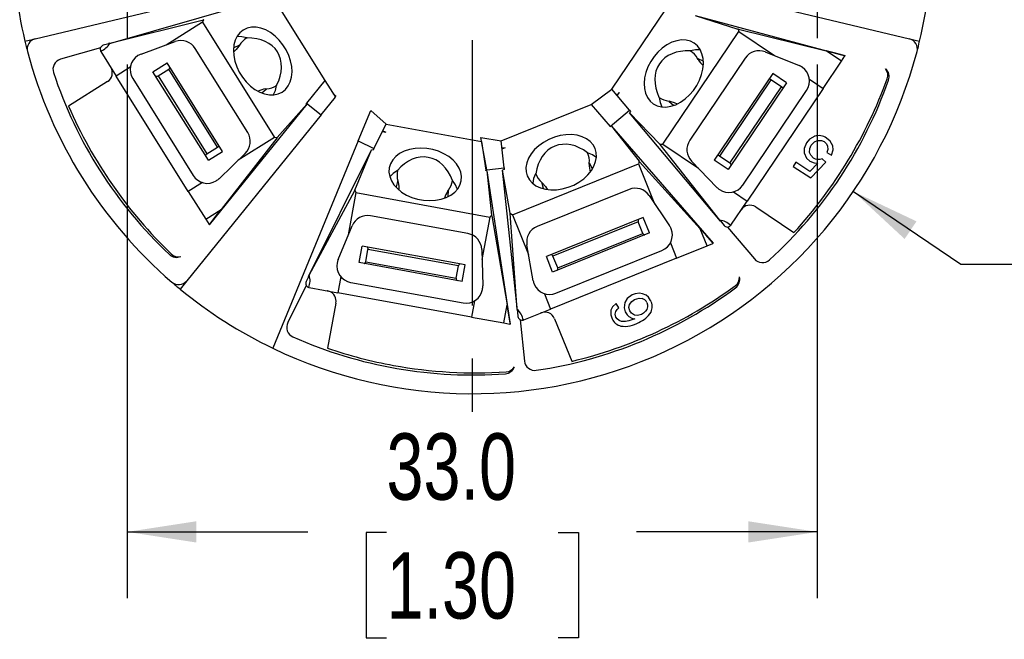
# Model space of a CAD drawing. Header units: millimetres. Extents: x 0 to 279, y 0 to 216.
# Tile 3 of 12: x 45 to 92, y 130 to 160. Entities that reach past the tile are written whole.
import ezdxf

# ---------------------------------------------------------------- set-up
doc = ezdxf.new("R2010")
doc.units = ezdxf.units.MM
doc.linetypes.add('CENTERX2', pattern=[20.32, 12.7, -2.54, 2.54, -2.54])
doc.layers.add('CENTER', color=40, linetype='CENTERX2')
doc.layers.add('DIMENSIONS', color=140, linetype='Continuous', lineweight=25)
doc.styles.add('SLDTEXTSTYLE2', font='TXT', dxfattribs={"width": 0.75})
doc.dimstyles.new('SLDDIMSTYLE1', dxfattribs={"dimtxt": 3.175, "dimasz": 3.302, "dimexe": 0, "dimexo": 0.0625, "dimgap": 0.79375, "dimtad": 0, "dimtih": 1, "dimtoh": 1, "dimdec": 1, "dimrnd": 1e-09, "dimzin": 4, "dimdsep": 46, "dimtxsty": 'SLDTEXTSTYLE2', "dimsah": 1, "dimcen": 0.09, "dimadec": 0, "dimazin": 1, "dimtfac": 1, "dimtdec": 1, "dimtofl": 0, "dimtmove": 0, "dimatfit": 3, "dimfxl": 0, "dimfrac": 2, "dimtolj": 1, "dimtzin": 12, "dimarcsym": 0})
doc.dimstyles.new('SLDDIMSTYLE3', dxfattribs={"dimtxt": 3.175, "dimasz": 3.302, "dimexe": 0, "dimexo": 0.0625, "dimgap": 0.79375, "dimtad": 0, "dimtih": 1, "dimtoh": 1, "dimdec": 1, "dimrnd": 1e-09, "dimzin": 4, "dimdsep": 46, "dimtxsty": 'SLDTEXTSTYLE2', "dimsah": 1, "dimcen": 0, "dimadec": 0, "dimazin": 1, "dimtfac": 1, "dimtdec": 1, "dimtofl": 0, "dimtmove": 0, "dimatfit": 3, "dimfxl": 0, "dimfrac": 2, "dimtolj": 1, "dimtzin": 12, "dimarcsym": 0})

# ---------------------------------------------------------------- blocks, each defined once
blk = doc.blocks.new('_D_3')
at = {"layer": 'DIMENSIONS'}
for p, q in [((50.449, 157.549), (50.449, 132.02)), ((83.449, 157.549), (83.449, 132.02)), ((50.449, 135.195), (59.092, 135.195)), ((62.844, 135.171), (61.876, 135.171)), ((61.876, 135.171), (61.876, 130.13)), ((71.055, 135.171), (72.022, 135.171)), ((72.022, 135.171), (72.022, 130.13)), ((83.449, 135.195), (74.806, 135.195)), ((61.876, 130.13), (62.844, 130.13)), ((72.022, 130.13), (71.055, 130.13))]:
    blk.add_line(p, q, dxfattribs=at)
for points in [[(50.449, 135.195), (53.751, 134.687), (53.751, 135.703)], [(83.449, 135.195), (80.147, 135.703), (80.147, 134.687)]]:
    blk.add_solid(points, dxfattribs=at)
at = {"layer": 'DIMENSIONS', "char_height": 3.175, "attachment_point": 1, "style": 'SLDTEXTSTYLE2'}
for s, insert in [('33.0', (62.844, 139.908)), ('1.30', (62.844, 134.223))]:
    blk.add_mtext(s, dxfattribs=dict(at, insert=insert))
blk = doc.blocks.new('_D_4')
at = {"layer": 'DIMENSIONS'}
for p, q in [((85.173, 151.479), (90.312, 148.003)), ((90.312, 148.003), (94.678, 148.003)), ((97.072, 148.003), (96.105, 148.003)), ((96.105, 148.003), (96.105, 142.963)), ((105.283, 148.003), (106.251, 148.003)), ((106.251, 148.003), (106.251, 142.963)), ((96.105, 142.963), (97.072, 142.963)), ((106.251, 142.963), (105.283, 142.963))]:
    blk.add_line(p, q, dxfattribs=at)
blk.add_solid([(85.173, 151.479), (87.623, 149.208), (88.192, 150.05)], dxfattribs=at)
at = {"layer": 'DIMENSIONS', "char_height": 3.175, "attachment_point": 1, "style": 'SLDTEXTSTYLE2'}
for s, insert in [('%%c', (94.678, 152.741)), ('44.0', (99.466, 152.741)), ('1.73', (97.072, 147.056))]:
    blk.add_mtext(s, dxfattribs=dict(at, insert=insert))
blk = doc.blocks.new('SW_CENTERMARKSYMBOL_0')
at = {"layer": 'CENTER', "color": 0}
blk.add_line((0, -5.08), (0, -24.54), dxfattribs=at)
blk = doc.blocks.new('SW_CENTERMARKSYMBOL_1')
at = {"layer": 'CENTER', "color": 0}
for p, q in [((0, 2.54), (0, 4.985)), ((0, 0), (0, 2.54)), ((-2.54, 0), (-4.985, 0)), ((0, 0), (-2.54, 0)), ((0, 0), (0, -2.54)), ((0, 0), (2.54, 0)), ((2.54, 0), (4.985, 0)), ((0, -2.54), (0, -4.985))]:
    blk.add_line(p, q, dxfattribs=at)
blk = doc.blocks.new('SW_CENTERMARKSYMBOL_2')
at = {"layer": 'CENTER', "color": 0}
for p, q in [((0, 2.54), (0, 4.985)), ((0, 0), (0, 2.54)), ((-2.54, 0), (-4.985, 0)), ((0, 0), (-2.54, 0)), ((0, 0), (0, -2.54)), ((0, 0), (2.54, 0)), ((2.54, 0), (4.985, 0)), ((0, -2.54), (0, -4.985))]:
    blk.add_line(p, q, dxfattribs=at)

msp = doc.modelspace()

# ---------------------------------------------------------------- linework, layer by layer
for p, q in [((46.049, 158.786), (54.208, 160.745)), ((57.443, 160.724), (59.899, 156.793)), ((79.691, 160.745), (87.849, 158.786)), ((49.559, 158.55), (56.064, 160.415)), ((73.628, 156.372), (76.22, 160.214)), ((49.623, 158.567), (54.094, 159.694)), ((54.103, 159.697), (54.053, 159.578)), ((54.103, 159.697), (54.094, 159.694)), ((54.107, 159.698), (54.103, 159.697)), ((77.612, 159.894), (79.647, 159.245)), ((77.612, 159.894), (84.778, 157.973)), ((54.053, 159.578), (52.306, 158.486)), ((54.053, 159.578), (57.497, 154.065)), ((79.656, 159.242), (79.647, 159.245)), ((79.656, 159.242), (79.689, 159.129)), ((79.679, 159.236), (79.656, 159.242)), ((79.679, 159.236), (83.878, 158.202)), ((45.557, 158.668), (46.049, 158.786)), ((56.172, 158.827), (56.168, 158.822)), ((56.168, 158.822), (56.171, 158.823)), ((56.172, 158.827), (56.171, 158.823)), ((56.171, 158.823), (56.177, 158.826)), ((56.172, 158.827), (56.177, 158.826)), ((76.055, 153.74), (79.689, 159.129)), ((79.689, 159.129), (81.397, 157.978)), ((87.849, 158.786), (88.341, 158.668)), ((49.169, 158.351), (47.258, 157.803)), ((49.503, 158.533), (49.303, 158.476)), ((51.114, 158.052), (52.747, 158.647)), ((56.211, 154.299), (53.699, 158.319)), ((55.787, 158.465), (55.549, 158.35)), ((55.817, 158.472), (55.786, 158.425)), ((55.786, 158.425), (55.787, 158.465)), ((55.817, 158.472), (55.787, 158.465)), ((49.188, 158.178), (49.925, 156.998)), ((79.999, 157.859), (77.348, 153.929)), ((77.373, 158.204), (77.377, 158.205)), ((77.373, 158.204), (77.378, 158.201)), ((77.381, 158.199), (77.377, 158.205)), ((77.378, 158.201), (77.377, 158.205)), ((77.378, 158.201), (77.381, 158.199)), ((77.749, 157.829), (77.72, 157.837)), ((77.749, 157.789), (77.72, 157.837)), ((77.983, 157.706), (77.749, 157.829)), ((80.962, 158.153), (82.573, 157.502)), ((84.604, 157.712), (83.878, 158.202)), ((84.604, 157.712), (84.772, 157.961)), ((84.778, 157.973), (84.737, 157.984)), ((84.737, 157.984), (84.772, 157.961)), ((84.772, 157.961), (84.78, 157.972)), ((84.778, 157.973), (84.78, 157.972)), ((50.596, 157.418), (49.925, 156.998)), ((51.679, 157.21), (52.358, 157.634)), ((51.923, 157.009), (52.432, 157.327)), ((55.007, 153.394), (52.358, 157.634)), ((54.764, 153.595), (52.432, 157.327)), ((83.724, 156.408), (84.604, 157.712)), ((53.37, 151.486), (49.925, 156.998)), ((50.709, 156.877), (53.604, 152.244)), ((54.329, 152.97), (51.679, 157.21)), ((51.923, 157.009), (54.255, 153.277)), ((59.899, 156.793), (59.023, 155.711)), ((59.899, 156.793), (60.404, 155.986)), ((81.315, 157.128), (78.519, 152.983)), ((81.23, 156.823), (78.77, 153.176)), ((81.728, 156.488), (81.23, 156.823)), ((81.978, 156.681), (81.315, 157.128)), ((83.069, 156.85), (83.724, 156.408)), ((49.501, 156.733), (47.636, 155.568)), ((56.891, 156.202), (57.098, 156.366)), ((57.062, 156.383), (57.118, 156.39)), ((57.098, 156.366), (57.118, 156.39)), ((57.586, 156.552), (57.593, 156.554)), ((57.589, 156.554), (57.586, 156.552)), ((57.594, 156.558), (57.589, 156.554)), ((57.589, 156.554), (57.593, 156.554)), ((57.594, 156.558), (57.593, 156.554)), ((72.629, 155.644), (73.628, 156.372)), ((74.47, 155.37), (73.628, 156.372)), ((81.978, 156.681), (79.182, 152.535)), ((79.267, 152.84), (81.728, 156.488)), ((83.724, 156.408), (80.09, 151.019)), ((59.722, 155.145), (60.404, 155.986)), ((60.368, 156.044), (60.419, 156.049)), ((60.388, 156.011), (60.419, 156.049)), ((73.885, 156.067), (73.982, 156.212)), ((75.878, 155.982), (75.877, 155.987)), ((75.882, 155.983), (75.877, 155.987)), ((75.878, 155.982), (75.882, 155.983)), ((75.878, 155.982), (75.885, 155.98)), ((75.885, 155.98), (75.882, 155.983)), ((79.882, 151.784), (82.937, 156.313)), ((59.04, 155.653), (54.371, 149.887)), ((59.04, 155.653), (57.62, 154.057)), ((59.012, 155.698), (59.023, 155.711)), ((59.04, 155.653), (59.012, 155.698)), ((59.023, 155.711), (59.722, 155.145)), ((68.332, 153.908), (72.629, 155.644)), ((72.629, 155.644), (73.543, 154.592)), ((76.347, 155.802), (76.366, 155.778)), ((76.347, 155.802), (76.403, 155.793)), ((76.403, 155.793), (76.366, 155.778)), ((76.366, 155.778), (76.567, 155.607)), ((59.722, 155.145), (53.296, 147.208)), ((61.495, 153.901), (62.093, 155.356)), ((62.093, 155.356), (62.824, 154.703)), ((73.543, 154.592), (74.47, 155.37)), ((74.47, 155.37), (74.52, 155.31)), ((74.52, 155.31), (74.471, 155.238)), ((75.923, 153.741), (74.471, 155.238)), ((78.822, 150.053), (74.471, 155.238)), ((62.244, 153.53), (62.824, 154.703)), ((62.824, 154.703), (67.384, 153.871)), ((73.554, 154.58), (73.543, 154.592)), ((73.603, 154.6), (73.554, 154.58)), ((73.603, 154.6), (74.928, 152.924)), ((73.603, 154.6), (78.471, 149.001)), ((57.598, 154.031), (54.946, 150.616)), ((57.497, 154.065), (55.751, 152.974)), ((57.614, 154.05), (57.497, 154.065)), ((57.598, 154.031), (57.614, 154.05)), ((57.614, 154.05), (57.62, 154.057)), ((62.648, 154.346), (62.82, 154.314)), ((67.365, 154.069), (68.332, 153.908)), ((67.638, 152.519), (67.365, 154.069)), ((54.255, 153.277), (54.764, 153.595)), ((61.495, 153.901), (57.418, 143.976)), ((61.495, 153.901), (62.244, 153.53)), ((62.244, 153.53), (62.209, 153.46)), ((67.384, 153.871), (67.399, 153.872)), ((67.384, 153.871), (67.594, 152.494)), ((68.469, 152.607), (68.332, 153.908)), ((68.374, 153.512), (68.536, 153.577)), ((75.923, 153.741), (75.925, 153.738)), ((75.925, 153.738), (76.055, 153.74)), ((75.925, 153.738), (75.931, 153.731)), ((78.779, 150.105), (75.931, 153.731)), ((76.055, 153.74), (77.762, 152.589)), ((54.329, 152.97), (55.007, 153.394)), ((56.088, 153.3), (54.838, 152.092)), ((59.121, 147.41), (62.124, 153.475)), ((61.336, 151.545), (62.124, 153.475)), ((62.209, 153.46), (62.124, 153.475)), ((72.46, 153.332), (72.464, 153.331)), ((72.46, 153.332), (72.463, 153.327)), ((72.463, 153.327), (72.464, 153.331)), ((72.463, 153.327), (72.465, 153.324)), ((72.465, 153.324), (72.464, 153.331)), ((79.267, 152.84), (78.77, 153.176)), ((83.857, 152.885), (83.681, 153.037)), ((83.897, 153.337), (84.125, 153.214)), ((67.638, 152.519), (68.469, 152.607)), ((68.469, 152.607), (68.477, 152.529)), ((68.872, 150.369), (74.898, 152.804)), ((72.54, 152.778), (72.543, 152.834)), ((72.563, 152.811), (72.543, 152.834)), ((72.688, 152.578), (72.563, 152.811)), ((74.934, 152.916), (74.898, 152.804)), ((74.898, 152.804), (75.67, 150.895)), ((74.934, 152.916), (74.928, 152.924)), ((74.95, 152.898), (74.934, 152.916)), ((74.95, 152.898), (77.852, 149.693)), ((78.643, 151.676), (77.436, 152.926)), ((79.182, 152.535), (78.519, 152.983)), ((82.428, 152.876), (82.3, 152.68)), ((82.3, 152.68), (83.131, 152.133)), ((83.095, 152.437), (82.428, 152.876)), ((83.481, 152.827), (83.095, 152.437)), ((83.131, 152.133), (83.857, 152.885)), ((63.37, 152.486), (63.374, 152.488)), ((63.37, 152.486), (63.371, 152.479)), ((63.37, 152.486), (63.372, 152.482)), ((63.371, 152.479), (63.372, 152.482)), ((63.372, 152.482), (63.374, 152.488)), ((67.594, 152.494), (67.641, 152.5)), ((67.596, 152.478), (67.594, 152.494)), ((67.648, 152.468), (67.596, 152.478)), ((67.638, 152.519), (67.641, 152.5)), ((67.648, 152.468), (67.871, 150.344)), ((67.648, 152.468), (68.766, 145.134)), ((68.477, 152.529), (68.396, 152.496)), ((68.763, 150.444), (68.396, 152.496)), ((69.104, 145.765), (68.396, 152.496)), ((69.979, 152.327), (69.981, 152.331)), ((69.979, 152.327), (69.984, 152.321)), ((69.979, 152.327), (69.983, 152.325)), ((69.983, 152.325), (69.981, 152.331)), ((69.984, 152.321), (69.983, 152.325)), ((54.04, 151.905), (53.37, 151.486)), ((63.379, 151.957), (63.303, 151.704)), ((63.393, 151.984), (63.379, 151.957)), ((63.408, 151.929), (63.379, 151.957)), ((63.393, 151.984), (63.408, 151.929)), ((66.005, 152.008), (66.004, 152.002)), ((66.004, 151.999), (66.008, 152.005)), ((66.004, 152.002), (66.007, 152.005)), ((66.004, 152.002), (66.004, 151.999)), ((66.005, 152.008), (66.008, 152.005)), ((70.267, 151.915), (70.269, 151.884)), ((70.267, 151.915), (70.308, 151.876)), ((70.308, 151.876), (70.269, 151.884)), ((70.269, 151.884), (70.34, 151.63)), ((53.37, 151.486), (54.203, 150.152)), ((59.152, 147.469), (61.33, 151.533)), ((61.388, 151.424), (61.018, 149.398)), ((61.334, 151.542), (61.33, 151.533)), ((61.336, 151.545), (61.334, 151.542)), ((61.334, 151.542), (61.388, 151.424)), ((61.388, 151.424), (67.782, 150.258)), ((65.776, 151.497), (65.808, 151.543)), ((65.794, 151.249), (65.813, 151.513)), ((65.813, 151.513), (65.808, 151.543)), ((74.445, 151.578), (70.05, 149.802)), ((75.408, 151.284), (76.38, 149.843)), ((79.434, 151.461), (80.09, 151.019)), ((79.312, 149.866), (80.09, 151.019)), ((80.504, 150.739), (82.327, 149.509)), ((54.203, 150.152), (54.946, 150.616)), ((66.743, 149.465), (62.08, 150.315)), ((67.782, 150.258), (67.413, 148.232)), ((67.873, 150.334), (67.782, 150.258)), ((67.873, 150.334), (67.871, 150.344)), ((67.876, 150.31), (67.873, 150.334)), ((67.876, 150.31), (68.614, 146.049)), ((68.763, 150.444), (68.763, 150.44)), ((68.763, 150.44), (68.872, 150.369)), ((68.763, 150.44), (68.764, 150.43)), ((69.098, 145.832), (68.764, 150.43)), ((68.872, 150.369), (69.643, 148.46)), ((75.127, 150.236), (70.491, 148.363)), ((75.427, 149.494), (75.127, 150.236)), ((54.203, 150.152), (54.362, 149.898)), ((54.397, 149.92), (54.362, 149.898)), ((54.362, 149.898), (54.37, 149.886)), ((54.371, 149.887), (54.37, 149.886)), ((54.371, 149.887), (54.397, 149.92)), ((60.536, 148.224), (61.197, 149.832)), ((74.887, 150.031), (70.807, 148.383)), ((75.111, 149.475), (74.887, 150.031)), ((78.859, 150.009), (78.993, 149.849)), ((79.161, 149.778), (80.44, 148.255)), ((75.427, 149.494), (70.791, 147.621)), ((71.032, 147.826), (75.111, 149.475)), ((78.18, 148.881), (77.852, 149.693)), ((61.54, 148.076), (61.683, 148.863)), ((66.602, 147.966), (61.683, 148.863)), ((69.864, 147.21), (69.562, 148.922)), ((76.425, 149.025), (76.722, 148.292)), ((76.722, 148.292), (78.18, 148.881)), ((78.18, 148.881), (78.458, 148.993)), ((78.471, 149.001), (78.443, 149.032)), ((78.443, 149.032), (78.458, 148.993)), ((78.458, 148.993), (78.471, 148.999)), ((78.471, 149.001), (78.471, 148.999)), ((61.853, 148.12), (61.96, 148.71)), ((66.289, 147.921), (61.96, 148.71)), ((67.399, 148.701), (67.45, 146.964)), ((70.791, 147.621), (70.491, 148.363)), ((71.032, 147.826), (70.807, 148.383)), ((70.951, 146.607), (76.016, 148.654)), ((66.459, 147.179), (61.54, 148.076)), ((61.853, 148.12), (66.181, 147.331)), ((66.181, 147.331), (66.289, 147.921)), ((66.459, 147.179), (66.602, 147.966)), ((76.722, 148.292), (70.695, 145.857)), ((60.657, 147.414), (60.515, 146.636)), ((53.296, 147.208), (52.975, 146.812)), ((59.006, 146.988), (58.124, 145.206)), ((59.096, 147.358), (59.003, 147.171)), ((61.133, 147.133), (66.507, 146.153)), ((59.147, 146.886), (60.515, 146.636)), ((60.024, 146.725), (60.041, 146.722)), ((66.909, 145.47), (60.515, 146.636)), ((70.399, 146.59), (70.695, 145.857)), ((60.425, 146.144), (60.03, 143.98)), ((67.051, 146.248), (66.909, 145.47)), ((68.457, 145.188), (68.614, 146.049)), ((73.955, 145.91), (73.832, 146.121)), ((69.11, 145.707), (69.132, 145.5)), ((69.406, 145.336), (70.695, 145.857)), ((66.909, 145.47), (68.457, 145.188)), ((68.457, 145.188), (68.752, 145.134)), ((68.76, 145.175), (68.752, 145.134)), ((68.752, 145.134), (68.766, 145.131)), ((68.766, 145.134), (68.76, 145.175)), ((68.766, 145.134), (68.766, 145.131)), ((69.232, 145.347), (69.44, 143.369)), ((70.882, 145.393), (71.706, 143.354))]:
    msp.add_line(p, q)
at = {"flags": 128}
for points in [[(56, 159.203), (55.84, 159.075), (55.71, 158.909), (55.613, 158.712), (55.551, 158.487), (55.527, 158.241), (55.542, 157.981), (55.594, 157.714), (55.683, 157.447), (55.805, 157.188), (55.958, 156.943), (56.138, 156.719), (56.339, 156.522), (56.556, 156.358), (56.784, 156.231), (57.015, 156.145), (57.244, 156.101), (57.464, 156.102), (57.67, 156.147), (57.855, 156.235)], [(57.855, 156.235), (58.015, 156.363), (58.145, 156.528), (58.243, 156.726), (58.304, 156.95), (58.328, 157.196), (58.313, 157.456), (58.261, 157.723), (58.173, 157.99), (58.05, 158.25), (57.897, 158.495), (57.717, 158.719), (57.516, 158.915), (57.299, 159.079), (57.072, 159.206), (56.84, 159.293), (56.611, 159.336), (56.391, 159.335), (56.186, 159.29), (56, 159.203)], [(56.172, 158.827), (55.93, 158.882), (55.702, 158.888)], [(77.562, 158.574), (77.38, 158.668), (77.176, 158.72), (76.956, 158.728), (76.726, 158.693), (76.491, 158.615), (76.26, 158.496), (76.037, 158.34), (75.829, 158.15), (75.642, 157.933), (75.48, 157.693), (75.349, 157.438), (75.251, 157.174), (75.189, 156.909), (75.166, 156.65), (75.181, 156.403), (75.235, 156.176), (75.325, 155.976), (75.449, 155.806), (75.605, 155.672)], [(49.605, 158.566), (49.602, 158.562), (49.598, 158.558), (49.587, 158.55), (49.561, 158.54), (49.502, 158.533)], [(55.786, 158.425), (55.655, 158.264), (55.545, 158.164)], [(75.605, 155.672), (75.787, 155.578), (75.991, 155.526), (76.211, 155.518), (76.441, 155.553), (76.675, 155.631), (76.907, 155.75), (77.13, 155.907), (77.338, 156.096), (77.525, 156.314), (77.687, 156.553), (77.818, 156.808), (77.916, 157.072), (77.977, 157.337), (78.001, 157.597), (77.986, 157.843), (77.932, 158.07), (77.842, 158.271), (77.718, 158.44), (77.562, 158.574)], [(77.829, 158.249), (77.621, 158.251), (77.377, 158.205)], [(49.188, 158.178), (49.182, 158.187), (49.178, 158.195)], [(77.749, 157.789), (77.749, 157.811), (77.749, 157.829)], [(84.737, 157.984), (84.255, 158.107), (83.878, 158.202)], [(52.432, 157.327), (52.449, 157.339), (52.463, 157.351), (52.474, 157.366), (52.483, 157.381), (52.491, 157.408), (52.485, 157.431)], [(51.807, 157.007), (51.824, 156.992), (51.852, 156.986), (51.884, 156.991), (51.903, 156.998), (51.923, 157.009)], [(81.181, 156.929), (81.174, 156.907), (81.181, 156.879), (81.198, 156.852), (81.213, 156.837), (81.23, 156.823)], [(57.062, 156.383), (57.082, 156.374), (57.098, 156.366)], [(57.449, 156.123), (57.536, 156.312), (57.593, 156.554)], [(81.728, 156.488), (81.745, 156.477), (81.763, 156.47), (81.78, 156.465), (81.798, 156.463), (81.826, 156.467), (81.844, 156.482)], [(75.878, 155.982), (75.926, 155.738), (76.014, 155.528)], [(76.403, 155.793), (76.603, 155.738), (76.739, 155.679)], [(72.824, 153.533), (72.726, 153.713), (72.586, 153.871), (72.408, 154.001), (72.197, 154.1), (71.96, 154.166), (71.701, 154.197), (71.429, 154.192), (71.151, 154.151), (70.874, 154.075), (70.606, 153.967), (70.354, 153.829), (70.125, 153.665), (69.926, 153.48), (69.762, 153.278), (69.637, 153.065), (69.554, 152.847), (69.517, 152.63), (69.525, 152.42), (69.579, 152.222)], [(83.322, 154.119), (83.081, 153.985), (82.932, 153.813)], [(84.184, 153.66), (84.063, 153.887), (83.894, 154.033)], [(54.88, 153.597), (54.863, 153.613), (54.835, 153.618), (54.803, 153.613), (54.783, 153.606), (54.764, 153.595)], [(66.42, 151.984), (66.433, 152.188), (66.399, 152.396), (66.318, 152.601), (66.193, 152.798), (66.028, 152.981), (65.826, 153.145), (65.593, 153.286), (65.336, 153.401), (65.062, 153.485), (64.777, 153.537), (64.491, 153.555), (64.21, 153.539), (63.943, 153.488), (63.696, 153.406), (63.476, 153.293), (63.29, 153.153), (63.142, 152.99), (63.037, 152.808), (62.977, 152.612)], [(69.579, 152.222), (69.678, 152.042), (69.818, 151.885), (69.995, 151.755), (70.206, 151.656), (70.444, 151.59), (70.702, 151.559), (70.974, 151.564), (71.253, 151.605), (71.53, 151.68), (71.798, 151.789), (72.049, 151.927), (72.278, 152.091), (72.477, 152.276), (72.642, 152.478), (72.767, 152.691), (72.849, 152.908), (72.887, 153.125), (72.878, 153.336), (72.824, 153.533)], [(82.932, 153.813), (82.822, 153.543), (82.827, 153.325)], [(83.079, 153.346), (83.089, 153.536), (83.162, 153.688)], [(83.162, 153.688), (83.315, 153.851), (83.459, 153.918)], [(83.459, 153.918), (83.648, 153.923), (83.783, 153.864)], [(83.783, 153.864), (83.894, 153.756), (83.943, 153.647)], [(83.943, 153.647), (83.946, 153.483), (83.897, 153.337)], [(84.125, 153.214), (84.202, 153.465), (84.184, 153.66)], [(54.255, 153.277), (54.238, 153.266), (54.224, 153.253), (54.212, 153.239), (54.203, 153.223), (54.196, 153.196), (54.202, 153.174)], [(72.864, 153.115), (72.693, 153.233), (72.464, 153.331)], [(78.77, 153.176), (78.752, 153.186), (78.735, 153.194), (78.717, 153.198), (78.7, 153.201), (78.672, 153.197), (78.653, 153.182)], [(82.827, 153.325), (82.936, 153.078), (83.096, 152.93)], [(83.27, 153.075), (83.132, 153.212), (83.079, 153.346)], [(83.479, 153.003), (83.36, 153.029), (83.27, 153.075)], [(83.681, 153.037), (83.572, 153.006), (83.479, 153.003)], [(62.977, 152.612), (62.964, 152.407), (62.998, 152.199), (63.079, 151.994), (63.203, 151.798), (63.369, 151.615), (63.571, 151.45), (63.803, 151.309), (64.06, 151.195), (64.335, 151.11), (64.619, 151.058), (64.906, 151.04), (65.187, 151.057), (65.454, 151.107), (65.701, 151.189), (65.921, 151.302), (66.107, 151.442), (66.255, 151.605), (66.36, 151.788), (66.42, 151.984)], [(72.54, 152.778), (72.552, 152.797), (72.563, 152.811)], [(79.317, 152.734), (79.323, 152.757), (79.317, 152.784), (79.3, 152.811), (79.285, 152.826), (79.267, 152.84)], [(83.096, 152.93), (83.298, 152.844), (83.481, 152.827)], [(63.37, 152.486), (63.166, 152.343), (63.009, 152.179)], [(69.979, 152.327), (69.883, 152.097), (69.838, 151.874)], [(63.408, 151.929), (63.438, 151.724), (63.438, 151.575)], [(66.229, 151.609), (66.148, 151.8), (66.008, 152.005)], [(70.308, 151.876), (70.444, 151.719), (70.523, 151.593)], [(65.776, 151.497), (65.796, 151.507), (65.813, 151.513)], [(54.397, 149.92), (54.706, 150.31), (54.946, 150.616)], [(74.905, 150.146), (74.887, 150.131), (74.877, 150.105), (74.876, 150.073), (74.88, 150.052), (74.887, 150.031)], [(78.788, 150.089), (78.793, 150.088), (78.798, 150.086), (78.809, 150.079), (78.83, 150.059), (78.859, 150.008)], [(79.312, 149.866), (79.305, 149.857), (79.3, 149.85)], [(75.111, 149.475), (75.12, 149.456), (75.13, 149.44), (75.142, 149.426), (75.156, 149.414), (75.181, 149.402), (75.204, 149.404)], [(78.443, 149.032), (78.112, 149.404), (77.852, 149.693)], [(61.96, 148.71), (61.963, 148.731), (61.963, 148.75), (61.96, 148.768), (61.955, 148.785), (61.94, 148.809), (61.919, 148.82)], [(70.807, 148.383), (70.798, 148.401), (70.788, 148.417), (70.776, 148.431), (70.763, 148.443), (70.737, 148.455), (70.714, 148.453)], [(61.776, 148.033), (61.799, 148.035), (61.822, 148.052), (61.839, 148.079), (61.847, 148.098), (61.853, 148.12)], [(66.366, 148.009), (66.343, 148.006), (66.32, 147.989), (66.302, 147.962), (66.294, 147.943), (66.289, 147.921)], [(59.14, 147.455), (59.142, 147.45), (59.142, 147.445), (59.141, 147.431), (59.13, 147.405), (59.095, 147.358)], [(71.014, 147.711), (71.032, 147.726), (71.042, 147.752), (71.042, 147.784), (71.039, 147.805), (71.032, 147.826)], [(66.181, 147.331), (66.179, 147.311), (66.179, 147.291), (66.181, 147.273), (66.187, 147.256), (66.201, 147.233), (66.222, 147.222)], [(59.147, 146.886), (59.136, 146.888), (59.127, 146.89)], [(74.591, 146.528), (74.356, 146.354), (74.247, 146.169)], [(74.942, 146.607), (74.743, 146.584), (74.591, 146.528)], [(75.261, 146.514), (75.093, 146.588), (74.942, 146.607)], [(75.479, 146.262), (75.372, 146.421), (75.261, 146.514)], [(68.76, 145.175), (68.679, 145.666), (68.614, 146.049)], [(73.832, 146.121), (73.657, 145.957), (73.582, 145.799)], [(74.247, 146.169), (74.209, 145.911), (74.265, 145.714)], [(74.482, 145.765), (74.442, 145.934), (74.469, 146.067)], [(74.469, 146.067), (74.575, 146.218), (74.714, 146.309)], [(74.714, 146.309), (74.922, 146.37), (75.07, 146.357)], [(75.299, 146.171), (75.333, 146.058), (75.334, 145.962)], [(69.095, 145.813), (69.099, 145.81), (69.103, 145.806), (69.108, 145.794), (69.114, 145.765), (69.11, 145.707)], [(73.582, 145.799), (73.571, 145.576), (73.631, 145.394)], [(73.819, 145.468), (73.784, 145.616), (73.808, 145.735)], [(73.808, 145.735), (73.87, 145.83), (73.955, 145.91)], [(74.265, 145.714), (74.351, 145.585), (74.441, 145.501)], [(74.441, 145.501), (74.584, 145.424), (74.716, 145.393)], [(74.713, 145.562), (74.563, 145.651), (74.482, 145.765)], [(75.045, 145.594), (74.855, 145.543), (74.713, 145.562)], [(75.24, 145.748), (75.139, 145.651), (75.045, 145.594)], [(75.334, 145.962), (75.298, 145.838), (75.24, 145.748)], [(69.406, 145.336), (69.395, 145.332), (69.387, 145.329)], [(73.968, 145.311), (73.873, 145.385), (73.819, 145.468)], [(74.27, 145.254), (74.089, 145.267), (73.968, 145.311)], [(74.716, 145.393), (74.443, 145.286), (74.27, 145.254)]]:
    msp.add_lwpolyline(points, dxfattribs=at)
for centre, radius, start, end in [((66.949, 163.804), 22, 166.5, 193.5), ((66.949, 163.804), 22, 346.5, 13.5), ((46.166, 158.3), 0.5, 103.5, 194.8326), ((53.02, 157.895), 0.8, 32, 110), ((56.641, 157.996), 0.952, 119.8369, 149.9959), ((87.733, 158.3), 0.5, 345.1674, 76.5), ((66.949, 163.804), 22, 193.5, 194.8326), ((49.358, 158.284), 0.2, 106.0002, 206.3123), ((48.876, 159.009), 0.868, 290.3868, 329.4027), ((50.139, 156.529), 2.103, 104.1914, 106.0112), ((80.662, 157.412), 0.8, 68, 146), ((66.949, 163.804), 22, 345.1674, 346.5), ((66.949, 163.804), 22, 194.8326, 212), ((47.395, 157.322), 0.5, 106, 198.3396), ((51.387, 157.3), 0.8, 122, 212), ((51.387, 157.3), 0.8, 110, 122), ((66.949, 163.804), 22, 244.3262, 345.1674), ((76.914, 157.423), 0.906, 27.2287, 58.9393), ((78.643, 158.327), 1.043, 211.0436, 231.2523), ((49.236, 157.158), 0.5, 302, 32), ((82.274, 156.761), 0.8, 56, 68), ((82.274, 156.761), 0.8, 326, 56), ((86.384, 156.973), 0.5, 340.635, 48.227), ((86.319, 157.043), 0.5, 340.0448, 37.3819), ((66.949, 163.804), 21.1, 198.3396, 226.6379), ((66.949, 163.804), 21.1, 312.336, 340.635), ((66.072, 164.394), 22.041, 317.5207, 340.0448), ((57.19, 155.348), 1.044, 97.0437, 117.252), ((57.067, 157.295), 0.906, 273.2287, 304.9393), ((66.949, 163.804), 10.138, 229.0317, 229.9013), ((66.949, 163.804), 10.349, 311.8808, 312.8099), ((76.446, 156.749), 0.952, 233.8369, 263.9959), ((67.846, 164.364), 22.041, 203.5207, 226.0448), ((55.532, 153.875), 0.8, 314, 32), ((66.949, 163.804), 10.349, 245.5529, 246.4842), ((83.522, 153.508), 0.643, 54.7038, 108.1785), ((66.949, 163.804), 10.349, 277.8879, 278.8192), ((78.012, 153.482), 0.8, 146, 224), ((71.643, 152.941), 0.906, 353.2287, 24.9393), ((73.582, 152.724), 1.043, 177.0436, 197.2524), ((66.949, 163.804), 22, 212, 229.2227), ((54.282, 152.668), 0.8, 212, 302), ((54.282, 152.668), 0.8, 302, 314), ((64.3, 152.273), 0.952, 167.5019, 197.6609), ((70.879, 152.644), 0.952, 199.8369, 229.9959), ((65.105, 152.115), 0.906, 320.8937, 352.6043), ((74.744, 150.836), 0.8, 34, 112), ((79.219, 152.232), 0.8, 224, 236), ((79.219, 152.232), 0.8, 236, 326), ((66.628, 150.894), 1.043, 144.7086, 164.9174), ((80.224, 150.325), 0.5, 56, 146), ((61.937, 149.528), 0.8, 79.665, 157.665), ((70.35, 149.061), 0.8, 112, 190), ((75.716, 149.395), 0.8, 22, 34), ((78.68, 149.243), 0.868, 44.3868, 83.4027), ((80.432, 151.405), 2.103, 218.1914, 220.0112), ((79.146, 149.978), 0.2, 220.0002, 320.3123), ((66.6, 148.678), 0.8, 1.665, 79.665), ((75.716, 149.395), 0.8, 292, 22), ((52.805, 148.827), 0.5, 226.6379, 293.973), ((52.894, 148.857), 0.5, 226.0448, 283.194), ((61.276, 147.92), 0.8, 169.665, 259.665), ((61.276, 147.92), 0.8, 157.665, 169.665), ((80.823, 148.576), 0.5, 220, 312.336), ((61.006, 146.477), 2.103, 151.8564, 153.6762), ((58.32, 147.215), 0.87, 338.1052, 17.0143), ((79.228, 147.367), 0.5, 306.0448, 3.194), ((79.242, 147.274), 0.5, 306.6379, 13.973), ((52.907, 147.523), 0.5, 229.2227, 321), ((66.949, 163.804), 22, 229.2227, 230.5655), ((59.182, 147.082), 0.2, 153.6652, 253.9773), ((66.65, 146.94), 0.8, 349.665, 1.665), ((70.651, 147.349), 0.8, 190, 202), ((70.651, 147.349), 0.8, 202, 292), ((66.553, 164.784), 22.041, 283.5207, 306.0448), ((66.949, 163.804), 22, 230.5655, 244.3262), ((59.933, 146.234), 0.5, 77.5967, 79.665), ((59.935, 146.233), 0.5, 68.3296, 79.67), ((59.933, 146.234), 0.5, 349.665, 68.1404), ((66.65, 146.94), 0.8, 259.665, 349.665), ((66.949, 163.804), 21.1, 278.3396, 306.6379), ((74.986, 146.019), 0.348, 25.8421, 76.1102), ((74.919, 145.971), 0.632, 335.8917, 27.4314), ((68.531, 145.172), 0.87, 10.4402, 49.3493), ((71.195, 145.985), 2.103, 184.1914, 186.0112), ((69.331, 145.521), 0.2, 186.0002, 286.3123), ((70.419, 145.206), 0.5, 22, 112), ((74.466, 146.33), 1.2, 291.6491, 329.0799), ((58.572, 144.984), 0.5, 153.665, 246.0046), ((74.199, 145.645), 0.622, 203.8728, 256.7102), ((74.241, 146.309), 1.282, 261.7333, 301.4114), ((66.949, 163.804), 21.1, 246.0046, 274.3029), ((67.139, 164.844), 22.041, 251.186, 259.6676), ((67.139, 164.844), 22.041, 259.6674, 273.7098), ((69.937, 143.422), 0.5, 186, 278.3396), ((68.495, 143.262), 0.5, 274.3029, 340.7333), ((68.533, 143.348), 0.5, 273.7098, 274.5314), ((68.534, 143.348), 0.5, 274.3262, 329.8555)]:
    msp.add_arc(centre, radius, start, end)
for centre, major_axis, ratio, start_param, end_param in [((55.531, 156.846), (2.099, 1.311), 0.707107, 5.413632, 7.152739), ((77.949, 156.202), (-2.052, 1.384), 0.707107, 5.413632, 7.152739), ((67.18, 163.648), (8.356, -5.636), 0.99962, 6.029941, 6.046595), ((66.899, 163.53), (1.808, 9.915), 0.99962, 2.888475, 2.905168), ((67.053, 163.546), (-3.776, 9.345), 0.99962, 2.888475, 2.905168), ((71.819, 151.351), (-0.927, 2.295), 0.707107, 5.413632, 7.152739), ((64.403, 150.677), (0.444, 2.435), 0.707107, 5.413632, 7.152739)]:
    msp.add_ellipse(centre, major_axis=major_axis, ratio=ratio, start_param=start_param, end_param=end_param)

# ---------------------------------------------------------------- block references
at = {"layer": 'CENTER'}
for name, p in [('SW_CENTERMARKSYMBOL_0', (66.949, 163.804)), ('SW_CENTERMARKSYMBOL_1', (50.449, 163.804)), ('SW_CENTERMARKSYMBOL_2', (83.449, 163.804))]:
    msp.add_blockref(name, p, dxfattribs=at)

# ---------------------------------------------------------------- dimensions: what is measured, and where the dimension line sits
at = {"layer": 'DIMENSIONS'}
dim = msp.add_diameter_dim_2p(p1=(48.726, 176.129), p2=(85.173, 151.479), dimstyle='SLDDIMSTYLE3', dxfattribs=at)
dim.commit()
dim.dimension.update_dxf_attribs({"geometry": '_D_4', "text_midpoint": (101.178, 148.003), "dimtype": 163})
dim = msp.add_linear_dim(base=(83.449, 135.195), p1=(50.449, 158.819), p2=(83.449, 158.819), dimstyle='SLDDIMSTYLE1', dxfattribs=at)
dim.commit()
dim.dimension.update_dxf_attribs({"geometry": '_D_3', "text_midpoint": (66.949, 135.195), "dimtype": 160})

doc.saveas('drawing.dxf')
